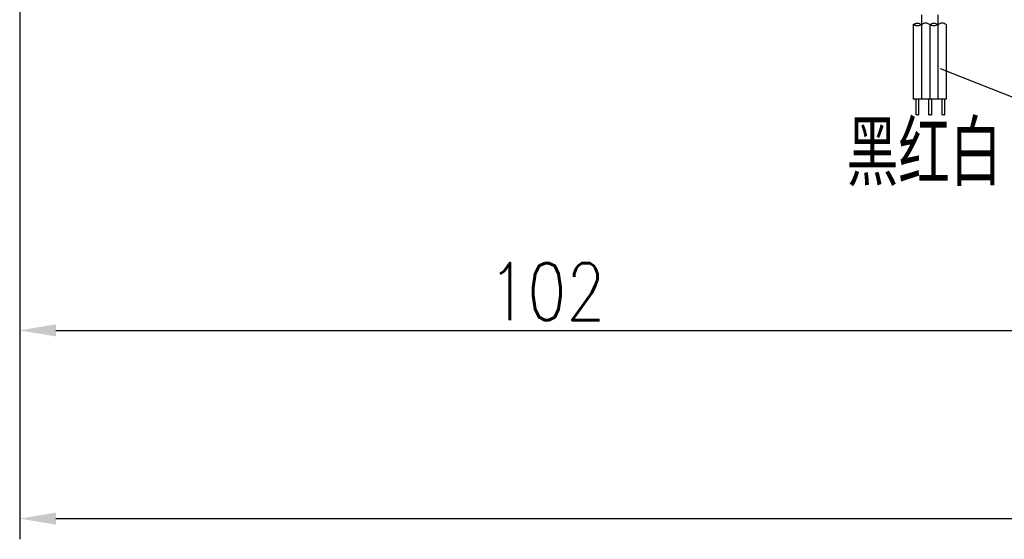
# Model space of a CAD drawing. Header units: inches. Extents: x -753 to 5070, y -3075 to 1581.
# Tile 144 of 178: x 2759 to 2854, y 1036 to 1086. Entities that reach past the tile are written whole.
import ezdxf

# ---------------------------------------------------------------- set-up
doc = ezdxf.new("R2010")
doc.units = ezdxf.units.IN
doc.header["$LTSCALE"] = 10
doc.header["$MEASUREMENT"] = 0
doc.linetypes.add('CENTER', pattern=[10.16, 6.35, -1.27, 1.27, -1.27])
for name, color, linetype in [('1轮廓实线层', 7, 'Continuous'), ('2细线层', 4, 'Continuous'), ('3中心线层', 1, 'CENTER'), ('5剖面线层', 2, 'Continuous'), ('6文字层', 3, 'Continuous'), ('7标注层', 4, 'Continuous')]:
    doc.layers.add(name, color=color, linetype=linetype)
doc.styles.add('PC_TEXTSTYLE', font='isocp.shx', dxfattribs={"width": 0.8, "bigfont": 'HZFS.SHX'})
doc.styles.add('TH_GBDIM', font='romans.shx', dxfattribs={"width": 0.8, "bigfont": 'gbcbig.shx'})
doc.dimstyles.new('TH_GBDIM', dxfattribs={"dimtxt": 3.5, "dimasz": 2.5, "dimexe": 2, "dimexo": 0, "dimgap": 1, "dimtad": 1, "dimdec": 4, "dimdsep": 46, "dimtxsty": 'TH_GBDIM', "dimcen": 0.09, "dimclrd": 4, "dimclre": 4, "dimclrt": 3, "dimadec": 0, "dimazin": 0, "dimtfac": 1, "dimtdec": 4, "dimtmove": 0, "dimatfit": 3, "dimfxl": 1, "dimtzin": 0, "dimarcsym": 0})

# ---------------------------------------------------------------- blocks, each defined once
blk = doc.blocks.new('*D162')
at = {"layer": '7标注层', "color": 4, "lineweight": -2, "transparency": 16777216}
for p, q in [((2980.797, 1128.691), (2980.797, 1035.821)), ((2758.797, 1123.274), (2758.797, 1035.821)), ((2762.297, 1037.821), (2977.297, 1037.821))]:
    blk.add_line(p, q, dxfattribs=at)
at = {"layer": '7标注层', "color": 4, "transparency": 16777216}
for points in [[(2762.297, 1038.405), (2762.297, 1037.238), (2758.797, 1037.821)], [(2977.297, 1038.405), (2977.297, 1037.238), (2980.797, 1037.821)]]:
    blk.add_solid(points, dxfattribs=at)
at = {"layer": 'Defpoints', "color": 0, "transparency": 16777216}
for p in [(2980.797, 1128.691), (2758.797, 1123.274), (2980.797, 1037.821)]:
    blk.add_point(p, dxfattribs=at)
at = {"layer": '7标注层', "color": 3, "transparency": 16777216, "insert": (2870.779, 1041.571), "char_height": 5.5, "attachment_point": 5, "style": 'TH_GBDIM'}
blk.add_mtext('222', dxfattribs=at)
blk = doc.blocks.new('*D225')
at = {"layer": '7标注层', "color": 4, "lineweight": -2, "transparency": 16777216}
for p, q in [((2860.797, 1168.691), (2860.797, 1054.017)), ((2758.797, 1138.168), (2758.797, 1054.017)), ((2762.297, 1056.017), (2857.297, 1056.017))]:
    blk.add_line(p, q, dxfattribs=at)
at = {"layer": '7标注层', "color": 4, "transparency": 16777216}
for points in [[(2762.297, 1056.6), (2762.297, 1055.433), (2758.797, 1056.017)], [(2857.297, 1056.6), (2857.297, 1055.433), (2860.797, 1056.017)]]:
    blk.add_solid(points, dxfattribs=at)
at = {"layer": 'Defpoints', "color": 0, "transparency": 16777216}
for p in [(2860.797, 1168.691), (2758.797, 1138.168), (2860.797, 1056.017)]:
    blk.add_point(p, dxfattribs=at)
at = {"layer": '7标注层', "color": 3, "transparency": 16777216, "insert": (2809.797, 1059.767), "char_height": 5.5, "attachment_point": 5, "style": 'TH_GBDIM'}
blk.add_mtext('102', dxfattribs=at)

msp = doc.modelspace()

# ---------------------------------------------------------------- hatches: boundary and pattern name
at = {"layer": '5剖面线层'}
h = msp.add_hatch(dxfattribs=at)
h.set_pattern_fill('ANSI31', color=256, scale=0.533333, angle=90, style=0)
h.set_pattern_definition([(45, (2720.5454, 953.5963), (1.197367, -1.197367), [])])
edge = h.paths.add_edge_path()
edge.add_spline(control_points=[(2846.03, 1085.581), (2845.897, 1085.515), (2845.63, 1085.381), (2845.364, 1085.515), (2845.23, 1085.581)], knot_values=[0, 0, 0, 0, 0.421637, 0.843274, 0.843274, 0.843274, 0.843274], degree=3, periodic=0)
edge.add_spline(control_points=[(2845.23, 1085.581), (2845.364, 1085.648), (2845.63, 1085.781), (2845.897, 1085.648), (2846.03, 1085.581)], knot_values=[0, 0, 0, 0, 0.421637, 0.843274, 0.843274, 0.843274, 0.843274], degree=3, periodic=0)
h = msp.add_hatch(dxfattribs=at)
h.set_pattern_fill('ANSI31', color=256, scale=0.533333, angle=90, style=0)
h.set_pattern_definition([(45, (2722.1454, 953.5963), (1.197367, -1.197367), [])])
edge = h.paths.add_edge_path()
edge.add_spline(control_points=[(2847.63, 1085.581), (2847.497, 1085.515), (2847.23, 1085.381), (2846.964, 1085.515), (2846.83, 1085.581)], knot_values=[0, 0, 0, 0, 0.421637, 0.843274, 0.843274, 0.843274, 0.843274], degree=3, periodic=0)
edge.add_spline(control_points=[(2846.83, 1085.581), (2846.964, 1085.648), (2847.23, 1085.781), (2847.497, 1085.648), (2847.63, 1085.581)], knot_values=[0, 0, 0, 0, 0.421637, 0.843274, 0.843274, 0.843274, 0.843274], degree=3, periodic=0)

# ---------------------------------------------------------------- linework, layer by layer
at = {"layer": '1轮廓实线层'}
for p, q in [((2845.23, 1085.581), (2845.23, 1078.374)), ((2846.83, 1085.581), (2846.83, 1078.374)), ((2848.43, 1085.581), (2848.43, 1078.374)), ((2848.43, 1078.374), (2845.23, 1078.374)), ((2845.47, 1078.374), (2845.47, 1076.864)), ((2845.737, 1078.374), (2845.737, 1076.864)), ((2846.704, 1078.374), (2846.704, 1076.864)), ((2846.993, 1078.374), (2846.993, 1076.864)), ((2847.996, 1078.374), (2847.996, 1076.864)), ((2848.262, 1078.374), (2848.262, 1076.864))]:
    msp.add_line(p, q, dxfattribs=at)
for points in [[(2845.23, 1085.581), (2845.63, 1085.715), (2846.03, 1085.581)], [(2846.03, 1085.581), (2845.63, 1085.448), (2845.23, 1085.581)], [(2846.83, 1085.581), (2846.43, 1085.715), (2846.03, 1085.581)], [(2846.83, 1085.581), (2847.23, 1085.715), (2847.63, 1085.581)], [(2847.63, 1085.581), (2847.23, 1085.448), (2846.83, 1085.581)], [(2848.43, 1085.581), (2848.03, 1085.715), (2847.63, 1085.581)]]:
    msp.add_spline(points, degree=3, dxfattribs=at)
at = {"layer": '2细线层'}
for points in [[(2845.47, 1076.864), (2845.597, 1076.891), (2845.714, 1076.838), (2845.737, 1076.864)], [(2846.704, 1076.864), (2846.853, 1076.891), (2846.97, 1076.838), (2846.993, 1076.864)], [(2847.996, 1076.864), (2848.122, 1076.891), (2848.239, 1076.838), (2848.262, 1076.864)]]:
    msp.add_spline(points, degree=3, dxfattribs=at)
at = {"layer": '3中心线层'}
for p, q in [((2846.03, 1086.515), (2846.03, 1078.374)), ((2847.63, 1086.515), (2847.63, 1078.374))]:
    msp.add_line(p, q, dxfattribs=at)
at = {"layer": '7标注层'}
msp.add_lwpolyline([(2847.836, 1081.327), (2858.707, 1077.036)], dxfattribs=at)

# ---------------------------------------------------------------- texts
at = {"layer": '6文字层', "color": 7, "insert": (2838.789, 1076.236), "char_height": 6.25, "width": 37.44259, "attachment_point": 1, "style": 'PC_TEXTSTYLE'}
msp.add_mtext('{\\C3;黑红白}', dxfattribs=at)

# ---------------------------------------------------------------- dimensions: what is measured, and where the dimension line sits
at = {"layer": '7标注层'}
for base, p1, p2, picture, middle in [((2860.797, 1056.017), (2758.797, 1138.168), (2860.797, 1168.691), '*D225', (2809.797, 1056.017)), ((2980.797, 1037.821), (2758.797, 1123.274), (2980.797, 1128.691), '*D162', (2870.779, 1037.821))]:
    dim = msp.add_linear_dim(base=base, p1=p1, p2=p2, dimstyle='TH_GBDIM', override={"dimtxt": 5.5, "dimasz": 3.5, "dimdec": 1, "dimadec": 1}, dxfattribs=at)
    dim.commit()
    dim.dimension.update_dxf_attribs({"geometry": picture, "text_midpoint": middle, "dimtype": 160})

doc.saveas('drawing.dxf')
